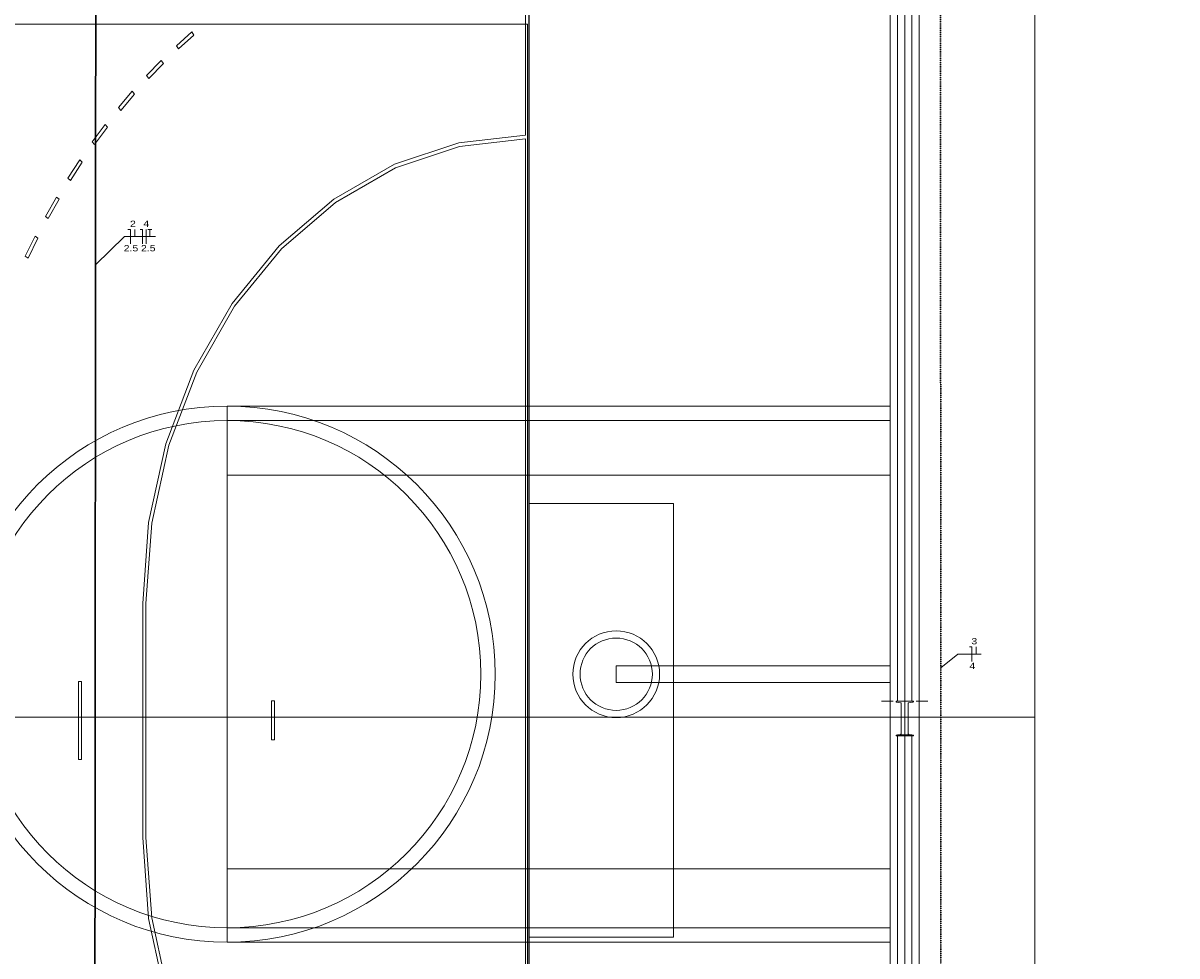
# Model space of a CAD drawing. Header units: millimetres. Extents: x 10050 to 25386, y -10594 to -3144.
# Tile 16 of 29: x 18532 to 20128, y -8964 to -7674. Entities that reach past the tile are written whole.
import ezdxf

# ---------------------------------------------------------------- set-up
doc = ezdxf.new("R2010")
doc.units = ezdxf.units.MM
doc.linetypes.add('JIS_02_1.2', pattern=[0.25, 0.125, -0.125])
for name, color, linetype, lineweight in [('DI-Pontilhado', 7, 'Continuous', 20), ('EL-Condutos', 4, 'Continuous', 30), ('EL-Fios', 9, 'Continuous', 20), ('EL-Textos fios', 7, 'Continuous', 20)]:
    doc.layers.add(name, color=color, linetype=linetype, lineweight=lineweight)
doc.layers.add('Interior - Mobiliário', color=7, linetype='Continuous')
doc.layers.add('Linha _ Trama.2D', color=7, linetype='Continuous')
doc.styles.add('ARIAL', font='arial.ttf', dxfattribs={"width": 1.2})

msp = doc.modelspace()

# ---------------------------------------------------------------- linework, layer by layer
at = {"layer": 'DI-Pontilhado'}
msp.add_lwpolyline([(19056.37, -4935.3), (20336.94, -4935.3), (20336.94, -6090.68), (20336.94, -6348.88), (20336.94, -9935.3), (19771.06, -9935.3), (19771.06, -7335.3), (19055.56, -7335.3)], close=True, dxfattribs=at)
at = {"layer": 'EL-Condutos', "linetype": 'JIS_02_1.2'}
msp.add_spline([(19800.39, -7393.58), (19800.46, -7510.84), (19800.52, -7620.69), (19800.57, -7723.65), (19800.63, -7820.24), (19800.68, -7911.01), (19800.72, -7996.47), (19800.77, -8077.17), (19800.81, -8153.63), (19800.85, -8226.37), (19800.89, -8295.94), (19800.92, -8362.85), (19800.96, -8427.65), (19800.99, -8490.85), (19801.03, -8553), (19801.06, -8614.62), (19801.09, -8676.23), (19801.13, -8738.38), (19801.16, -8801.58), (19801.2, -8866.38), (19801.23, -8933.29), (19801.27, -9002.86), (19801.31, -9075.6), (19801.35, -9152.06), (19801.4, -9232.76), (19801.44, -9318.22), (19801.49, -9408.99), (19801.55, -9505.59), (19801.6, -9608.54), (19801.66, -9718.39), (19801.73, -9835.66)], degree=3, dxfattribs=at)
at = {"layer": 'EL-Condutos', "linetype": 'Continuous'}
msp.add_spline([(18632.18, -7439.24), (18632.09, -7554.22), (18632, -7661.93), (18631.92, -7762.88), (18631.85, -7857.59), (18631.78, -7946.58), (18631.71, -8030.38), (18631.65, -8109.51), (18631.59, -8184.47), (18631.53, -8255.8), (18631.48, -8324.01), (18631.43, -8389.62), (18631.38, -8453.15), (18631.33, -8515.12), (18631.28, -8576.06), (18631.23, -8636.47), (18631.18, -8696.89), (18631.14, -8757.82), (18631.09, -8819.79), (18631.04, -8883.33), (18630.98, -8948.94), (18630.93, -9017.15), (18630.87, -9088.47), (18630.81, -9163.44), (18630.75, -9242.56), (18630.68, -9326.36), (18630.61, -9415.36), (18630.54, -9510.07), (18630.46, -9611.02), (18630.37, -9718.72), (18630.28, -9833.7)], degree=3, dxfattribs=at)
at = {"layer": 'EL-Fios'}
for p, q in [((18676.64, -7959.27), (18679.97, -7959.27)), ((18679.97, -7979.27), (18679.97, -7959.27)), ((18685.94, -7969.27), (18685.94, -7959.27)), ((18693.57, -7959.27), (18696.91, -7959.27)), ((18696.91, -7979.27), (18696.91, -7959.27)), ((18701.91, -7979.27), (18701.91, -7959.27)), ((18704.24, -7959.27), (18709.57, -7959.27)), ((18706.91, -7969.27), (18706.91, -7959.27)), ((19840.5, -8536.99), (19843.83, -8536.99)), ((19843.83, -8556.99), (19843.83, -8536.99)), ((19849.8, -8546.99), (19849.8, -8536.99))]:
    msp.add_line(p, q, dxfattribs=at)
at = {"layer": 'EL-Textos fios'}
for p, q in [((18631.73, -8008.33), (18671.64, -7969.27)), ((18671.64, -7969.27), (18714.57, -7969.27)), ((19824.55, -8546.99), (19801.03, -8565.92)), ((19824.55, -8546.99), (19856.68, -8546.99))]:
    msp.add_line(p, q, dxfattribs=at)
at = {"layer": 'Interior - Mobiliário', "color": 124, "linetype": 'Continuous', "lineweight": 0}
for p, q in [((19741.06, -7385.82), (19741.06, -8612.14)), ((19751.06, -8612.14), (19751.06, -7385.82)), ((19761.06, -8612.14), (19761.06, -7385.82)), ((19741.06, -8612.14), (19761.06, -8612.14)), ((19741.06, -8658.45), (19761.06, -8658.45)), ((19741.06, -9895.3), (19741.06, -8658.45)), ((19751.06, -8658.45), (19751.06, -9895.3)), ((19761.06, -8658.45), (19761.06, -9895.3))]:
    msp.add_line(p, q, dxfattribs=at)
at = {"layer": 'Interior - Mobiliário', "color": 102, "linetype": 'Continuous', "lineweight": 0}
for p, q in [((19731.06, -9882.04), (19731.06, -7395.34)), ((19226.61, -7828.71), (19226.61, -7564.09)), ((19231.06, -7558.69), (19231.06, -9718.69)), ((19231.06, -9718.69), (19231.06, -7558.69)), ((18743.68, -7705.33), (18765.13, -7686.05)), ((18767.72, -7690.44), (18746.38, -7709.62)), ((18765.13, -7686.05), (18767.72, -7690.44)), ((18746.38, -7709.62), (18743.68, -7705.33)), ((18702.41, -7746.45), (18722.76, -7725.47)), ((18725.59, -7729.65), (18705.35, -7750.5)), ((18722.76, -7725.47), (18725.59, -7729.65)), ((18705.35, -7750.5), (18702.41, -7746.45)), ((18663.5, -7790.8), (18682.65, -7768.23)), ((18685.7, -7772.17), (18666.65, -7794.62)), ((18682.65, -7768.23), (18685.7, -7772.17)), ((18666.65, -7794.62), (18663.5, -7790.8)), ((18627.11, -7838.21), (18644.98, -7814.14)), ((18648.23, -7817.82), (18630.46, -7841.76)), ((18644.98, -7814.14), (18648.23, -7817.82)), ((19134.44, -7839.39), (19226.61, -7828.71)), ((19226.61, -7834.11), (19135.21, -7844.71)), ((19226.61, -9443.27), (19226.61, -7834.11)), ((18630.46, -7841.76), (18627.11, -7838.21)), ((19045.17, -7869.22), (19134.44, -7839.39)), ((19135.21, -7844.71), (19046.7, -7874.29)), ((18593.4, -7888.45), (18609.91, -7862.99)), ((18613.36, -7866.4), (18596.94, -7891.72)), ((18609.91, -7862.99), (18613.36, -7866.4)), ((18961.5, -7917.32), (19045.17, -7869.22)), ((19046.7, -7874.29), (18963.72, -7921.99)), ((18596.94, -7891.72), (18593.4, -7888.45)), ((18562.52, -7941.31), (18577.6, -7914.57)), ((18577.6, -7914.57), (18581.23, -7917.69)), ((18581.23, -7917.69), (18566.23, -7944.28)), ((18885.92, -7982.23), (18961.5, -7917.32)), ((18963.72, -7921.99), (18888.78, -7986.37)), ((18566.23, -7944.28), (18562.52, -7941.31)), ((18534.61, -7996.54), (18548.19, -7968.64)), ((18551.98, -7971.46), (18538.48, -7999.21)), ((18548.19, -7968.64), (18551.98, -7971.46)), ((18820.72, -8062.01), (18885.92, -7982.23)), ((18888.78, -7986.37), (18824.13, -8065.48)), ((18538.48, -7999.21), (18534.61, -7996.54)), ((18767.86, -8154.25), (18820.72, -8062.01)), ((18824.13, -8065.48), (18771.72, -8156.95)), ((18728.93, -8256.19), (18767.86, -8154.25)), ((18771.72, -8156.95), (18733.11, -8258.04)), ((18705.09, -8364.76), (18728.93, -8256.19)), ((18733.11, -8258.04), (18709.47, -8365.7)), ((19231.06, -8338.69), (19431.06, -8338.69)), ((19431.06, -8338.69), (19431.06, -8938.69)), ((18697.06, -8476.69), (18705.09, -8364.76)), ((18709.47, -8365.7), (18701.51, -8476.69)), ((18697.06, -8800.69), (18697.06, -8476.69)), ((18701.51, -8476.69), (18701.51, -8800.69)), ((18608.06, -8692.69), (18608.06, -8584.69)), ((18608.06, -8584.69), (18612.51, -8584.69)), ((18612.51, -8584.69), (18612.51, -8692.69)), ((18875.06, -8665.69), (18875.06, -8611.69)), ((18875.06, -8611.69), (18879.51, -8611.69)), ((18879.51, -8611.69), (18879.51, -8665.69)), ((18879.51, -8665.69), (18875.06, -8665.69)), ((18612.51, -8692.69), (18608.06, -8692.69)), ((18705.09, -8912.62), (18697.06, -8800.69)), ((18701.51, -8800.69), (18709.47, -8911.69)), ((18728.93, -9021.19), (18705.09, -8912.62)), ((18709.47, -8911.69), (18733.11, -9019.35)), ((19431.06, -8938.69), (19231.06, -8938.69))]:
    msp.add_line(p, q, dxfattribs=at)
at = {"layer": 'Linha _ Trama.2D', "color": 97, "linetype": 'Continuous', "lineweight": 0}
for p, q in [((19751.06, -7152.3), (19751.06, -10118.3)), ((15670.46, -7675.55), (19229.38, -7675.55)), ((19229.38, -7675.55), (19229.38, -9473.87)), ((19731.06, -8203.83), (18813.83, -8203.83)), ((18813.83, -8203.83), (18813.83, -8945.6)), ((19731.06, -8952.09), (19731.06, -8210.32)), ((19731.06, -8223.83), (18813.83, -8223.83)), ((19731.06, -8299.17), (18813.83, -8299.17)), ((19731.2, -8563.06), (19351.97, -8563.06)), ((19351.97, -8563.06), (19351.97, -8586.37)), ((19351.97, -8586.37), (19731.2, -8586.37)), ((19751.06, -8596.14), (19751.06, -8572.14)), ((19735.06, -8612.14), (19719.06, -8612.14)), ((19767.06, -8612.14), (19783.06, -8612.14)), ((19751.06, -8628.14), (19751.06, -8652.14)), ((18813.83, -8843.78), (19731.06, -8843.78)), ((18813.83, -8925.6), (19731.06, -8925.6)), ((18813.83, -8945.6), (19731.06, -8945.6))]:
    msp.add_line(p, q, dxfattribs=at)
for points in [[(19931.06, -7151.38), (19931.06, -8634.38)], [(19731.06, -7375.3), (19731.06, -9895.3)], [(19771.06, -9895.3), (19771.06, -7375.3)], [(14931.06, -8634.38), (19931.06, -8634.38)], [(19931.06, -8634.38), (14931.06, -8634.38)], [(19931.06, -8634.38), (19931.06, -10117.38)]]:
    msp.add_lwpolyline(points, dxfattribs=at)
for points in [[(15091.06, -9935.3), (19114.84, -9935.3), (19771.06, -9935.3), (19771.06, -7335.3), (15091.06, -7335.3)], [(15670.46, -7559.66), (19231.37, -7559.66), (19231.37, -9714.28), (15670.46, -9714.28)], [(19763.06, -8660.14), (19763.06, -8659.65), (19762.86, -8659.12), (19762.37, -8658.85), (19756.69, -8658.06), (19756.2, -8657.79), (19756, -8657.27), (19756, -8615.02), (19756.2, -8614.5), (19756.69, -8614.23), (19762.37, -8613.44), (19762.86, -8613.17), (19763.06, -8612.64), (19763.06, -8612.14), (19756, -8612.14), (19746.12, -8612.14), (19739.06, -8612.14), (19739.06, -8612.64), (19739.26, -8613.17), (19739.75, -8613.44), (19745.43, -8614.23), (19745.92, -8614.5), (19746.12, -8615.02), (19746.12, -8657.27), (19745.92, -8657.79), (19745.43, -8658.06), (19739.75, -8658.85), (19739.26, -8659.12), (19739.06, -8659.65), (19739.06, -8660.14), (19746.12, -8660.14), (19756, -8660.14)]]:
    msp.add_lwpolyline(points, close=True, dxfattribs=at)
for centre, radius in [((18813.83, -8574.71), 370.89), ((18813.83, -8574.71), 350.89), ((19351.97, -8574.71), 60), ((19351.97, -8574.71), 50)]:
    msp.add_circle(centre, radius, dxfattribs=at)

# ---------------------------------------------------------------- texts
at = {"layer": 'EL-Textos fios', "width": 10.4, "attachment_point": 8, "line_spacing_factor": 0.798, "style": 'ARIAL'}
for s, insert, char_height in [('2', (18683.45, -7955.81), 8.67), ('4', (18701.91, -7955.81), 8.67), ('2.5', (18704.71, -7989.72), 8.667), ('3', (19847.31, -8533.53), 8.67), ('4', (19844.64, -8567.58), 8.67)]:
    msp.add_mtext(s, dxfattribs=dict(at, insert=insert, char_height=char_height))
at = {"layer": 'EL-Textos fios', "insert": (18680.78, -7989.85), "char_height": 8.667, "attachment_point": 8, "line_spacing_factor": 0.798, "style": 'ARIAL'}
msp.add_mtext('2.5', dxfattribs=at)

doc.saveas('drawing.dxf')
